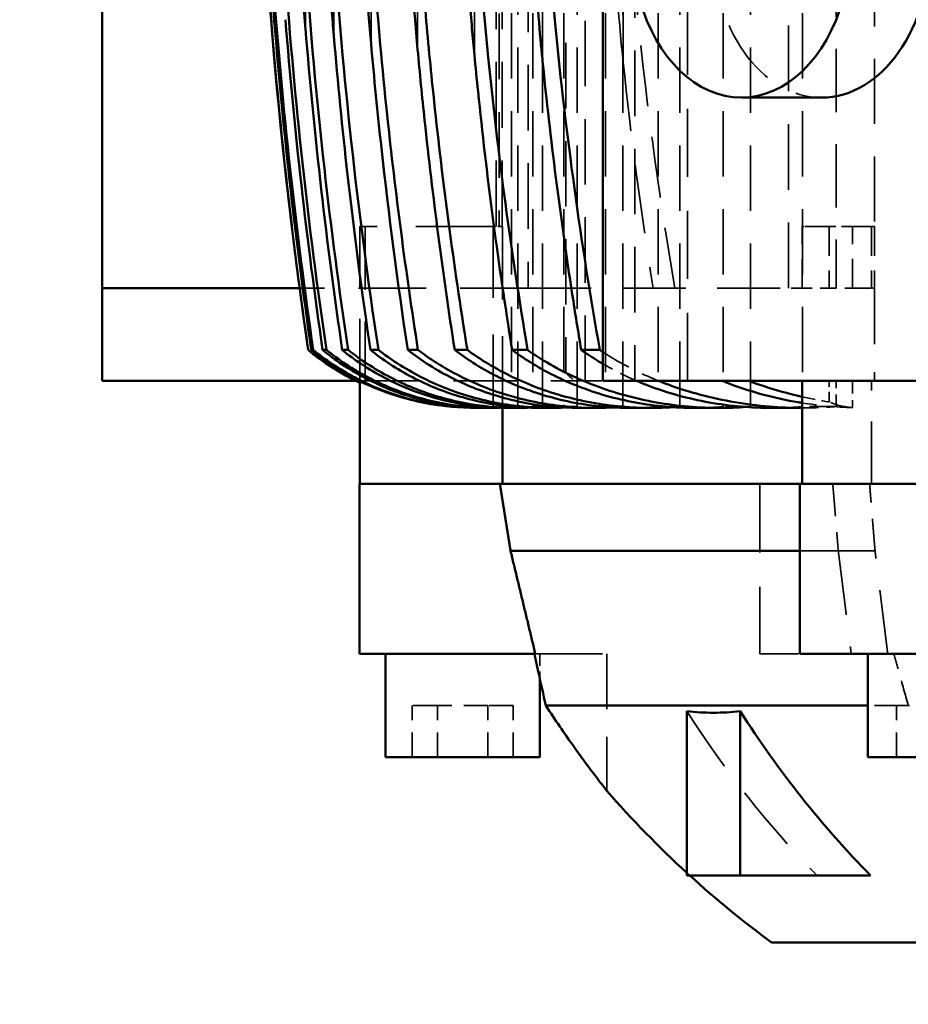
# Model space of a CAD drawing. Header units: millimetres. Extents: x -34725 to 178350, y -13707 to 126150.
# Tile 133 of 256: x 44800 to 44972, y 8165 to 8356. Entities that reach past the tile are written whole.
import ezdxf

# ---------------------------------------------------------------- set-up
doc = ezdxf.new("R2010")
doc.units = ezdxf.units.MM
doc.linetypes.add('DASHED', pattern=[0.75, 0.5, -0.25])
doc.layers.get('Defpoints').update_dxf_attribs({"linetype": 'CONTINUOUS'})
for name, color, linetype, lineweight in [('AM_0', 7, 'CONTINUOUS', 50), ('AM_5', 3, 'CONTINUOUS', 25), ('P-AM_0', 7, 'CONTINUOUS', 50), ('Sichtbar (ISO)', 7, 'CONTINUOUS', 50), ('Verdeckt (ISO)', 7, 'DASHED', 35)]:
    doc.layers.add(name, color=color, linetype=linetype, lineweight=lineweight)
doc.styles.get("Standard").update_dxf_attribs({"font": 'isocp.shx'})
doc.dimstyles.new('AM_ISO', dxfattribs={"dimtxt": 3.5, "dimasz": 2.5, "dimexe": 2, "dimexo": 1, "dimgap": 0.6, "dimtad": 1, "dimdsep": 46, "dimtxsty": 'Standard', "dimcen": 0, "dimclrd": 256, "dimclre": 256, "dimclrt": 2, "dimadec": 0, "dimazin": 2, "dimtp": 0.1, "dimtm": 0.1, "dimtfac": 0.71, "dimtmove": 0, "dimatfit": 3, "dimfxl": 1, "dimtfill": 1, "dimtfillclr": 256, "dimlwd": -1, "dimlwe": -1, "dimarcsym": 0})

# ---------------------------------------------------------------- blocks, each defined once
blk = doc.blocks.new('*D66')
at = {"layer": 'AM_5', "transparency": 16777216}
for p, q in [((42676.9, 5358.19), (42676.9, 9633.73)), ((49596.9, 4508.19), (49596.9, 9633.73)), ((43051.9, 9333.73), (49221.9, 9333.73))]:
    blk.add_line(p, q, dxfattribs=at)
for points in [[(43051.9, 9396.23), (43051.9, 9271.23), (42676.9, 9333.73)], [(49221.9, 9396.23), (49221.9, 9271.23), (49596.9, 9333.73)]]:
    blk.add_solid(points, dxfattribs=at)
at = {"layer": 'Defpoints', "color": 0, "transparency": 16777216}
for p in [(49596.9, 9333.73), (42676.9, 5208.19), (49596.9, 4358.19)]:
    blk.add_point(p, dxfattribs=at)
at = {"layer": 'AM_5', "color": 2, "transparency": 16777216, "insert": (47122.13, 9817.38), "char_height": 525, "attachment_point": 5, "bg_fill": 3, "box_fill_scale": 1.1, "bg_fill_color": 256, "bg_fill_true_color": 13158600, "bg_fill_transparency": 0}
blk.add_mtext('6920', dxfattribs=at)
blk = doc.blocks.new('A$C5cacc3fa')
at = {"layer": 'Sichtbar (ISO)'}
for p, q in [((-1438.33, -1978.79), (-1420.33, -1978.79)), ((-1438.33, -1978.79), (-1438.33, -2028.09)), ((-1420.33, -2017.12), (-1420.33, -1978.79)), ((-1420.33, -1978.79), (-1262.33, -1978.79)), ((-1432.33, -2018.8), (-1432.33, -2018.79)), ((-1432.33, -2019.78), (-1432.33, -2019.4)), ((-1432.33, -2022.35), (-1432.33, -2021.6)), ((-1432.33, -2026.55), (-1432.33, -2025.41)), ((-1491.33, -2030.27), (-1491.33, -2028.79)), ((-1458.33, -2028.79), (-1491.33, -2028.79)), ((-1458.33, -2028.79), (-1458.33, -2030.27)), ((-1458.33, -2028.84), (-1438.4, -2028.84)), ((-1491.33, -2030.27), (-1491.33, -2062.91)), ((-1458.33, -2030.27), (-1458.33, -2056.04)), ((-1432.33, -2032.44), (-1432.33, -2030.89)), ((-1511.33, -2033.79), (-1511.33, -2063.79)), ((-1491.33, -2033.79), (-1511.33, -2033.79)), ((-1432.33, -2040.12), (-1432.33, -2038.13)), ((-1432.33, -2049.71), (-1432.33, -2047.25)), ((-1443.57, -2051.49), (-1443.57, -2051.56)), ((-1443.57, -2053.31), (-1443.57, -2054.47)), ((-1458.33, -2114.3), (-1458.33, -2056.04)), ((-1471.33, -2114.3), (-1471.33, -2058.1)), ((-1443.56, -2056.54), (-1458.33, -2056.54)), ((-1443.57, -2057.43), (-1443.57, -2059.2)), ((-1432.33, -2061.4), (-1432.33, -2058.4)), ((-1496.13, -2063.79), (-1511.33, -2063.79)), ((-1443.57, -2063.39), (-1443.57, -2065.83)), ((-1501.33, -2127.52), (-1501.33, -2064.92)), ((-1443.57, -2071.32), (-1443.57, -2074.48)), ((-1432.33, -2075.43), (-1432.33, -2071.82)), ((-1438.33, -2076.05), (-1364.33, -2076.05)), ((-1438.33, -2160.9), (-1438.33, -2076.05)), ((-1443.57, -2081.38), (-1443.57, -2085.36)), ((-1502.43, -2092.33), (-1534.33, -2092.33)), ((-1534.33, -2092.33), (-1534.33, -2102.71)), ((-1443.57, -2093.79), (-1443.57, -2098.73)), ((-1534.33, -2102.71), (-1502.43, -2102.71)), ((-1534.33, -2102.71), (-1534.33, -2128.02)), ((-1383.33, -2102.92), (-1383.33, -2118.47)), ((-1547.33, -2628.79), (-1547.33, -2108.79)), ((-1443.57, -2108.87), (-1443.57, -2114.73)), ((-1491.33, -2114.89), (-1491.33, -2114.3)), ((-1458.33, -2114.3), (-1491.33, -2114.3)), ((-1491.33, -2114.89), (-1491.33, -2149.63)), ((-1458.33, -2114.3), (-1458.33, -2114.89)), ((-1458.33, -2114.73), (-1438.33, -2114.73)), ((-1458.33, -2114.89), (-1458.33, -2149.63)), ((-1511.33, -2127.52), (-1511.33, -2157.52)), ((-1491.33, -2127.52), (-1511.33, -2127.52))]:
    blk.add_line(p, q, dxfattribs=at)
for centre, radius, start, end in [((-1288.7, -3008.42), 1000, 91.5544, 98.25773), ((-1393.57, -2050.38), 50, 140.8198, 154.4841), ((-1386.29, -2227.39), 200, 131.1471, 137.5218), ((-1386.29, -2227.39), 200, 137.7472, 143.6282)]:
    blk.add_arc(centre, radius, start, end, dxfattribs=at)
for centre, major_axis, ratio, start_param, end_param in [((-1288.8, -2980.53), (982.95, 4.2), 0.98801, 1.641102, 1.713109), ((-1288.7, -3008.13), (999.71, 0), 0.999383, 1.648532, 1.714962), ((-1289.91, -2932.56), (952.45, 17.64), 0.966525, 1.626013, 1.702964), ((-1288.94, -2989.47), (987.33, 12.82), 0.990744, 1.638312, 1.703667), ((-1291.57, -2934.59), (952.53, 39.52), 0.964607, 1.613087, 1.679), ((-1353.33, -2102.92), (-30, 0), 0.707107, 5.087813, 7.478559), ((-1386.15, -2248.2), (200.12, -0.54), 0.892867, 2.193251, 2.406947), ((-1353.33, -2118.47), (30, 0), 0.707107, 3.141593, 6.283185)]:
    blk.add_ellipse(centre, major_axis=major_axis, ratio=ratio, start_param=start_param, end_param=end_param, dxfattribs=at)
for points, knots in [([(-1364.27, -2011.29), (-1380.08, -2012.49), (-1396.02, -2014.08), (-1418.79, -2016.91), (-1425.56, -2017.82), (-1432.33, -2018.8)], [-74.617194, -74.617194, -74.617194, -74.617194, -70.066255, -70.066255, -68.147789, -68.147789, -68.147789, -68.147789]), ([(-1369.92, -2018.26), (-1368.9, -2018.17), (-1367.84, -2018.09), (-1358.66, -2017.37), (-1350.4, -2016.88), (-1333.99, -2016.11), (-1326.32, -2015.91), (-1319.42, -2015.79), (-1317.3, -2015.76), (-1315.83, -2015.76)], [-1.0136417, -1.0136417, -1.0136417, -1.0136417, -0.9658052, -0.9658052, -0.6113734, -0.6113734, -0.2037881, -0.2037881, -0.0771433, -0.0771433, -0.0771433, -0.0771433]), ([(-1432.33, -2019.78), (-1433.3, -2020.98), (-1434.24, -2022.25), (-1436.99, -2026.38), (-1438.56, -2029.39), (-1440.93, -2035.13), (-1441.95, -2038.39), (-1443.27, -2045.05), (-1443.57, -2048.45), (-1443.57, -2051.85), (-1443.57, -2052.14), (-1443.56, -2052.44)], [4.196418, 4.196418, 4.196418, 4.196418, 4.630586, 4.630586, 5.560686, 5.560686, 6.494833, 6.494833, 7.42898, 7.42898, 7.516145, 7.516145, 7.516145, 7.516145]), ([(-1438.9, -2029.88), (-1437.85, -2027.64), (-1436.59, -2025.37), (-1434.26, -2021.89), (-1433.31, -2020.62), (-1432.33, -2019.4)], [24.282173, 24.282173, 24.282173, 24.282173, 24.996442, 24.996442, 25.433476, 25.433476, 25.433476, 25.433476]), ([(-1432.33, -2018.8), (-1433.31, -2020.01), (-1434.26, -2021.29), (-1436.49, -2024.62), (-1437.68, -2026.74), (-1438.69, -2028.84)], [-25.44448, -25.44448, -25.44448, -25.44448, -25.007759, -25.007759, -24.339681, -24.339681, -24.339681, -24.339681]), ([(-1356.75, -2018.26), (-1370.07, -2019.2), (-1383.51, -2020.42), (-1408.75, -2023.25), (-1420.53, -2024.79), (-1432.33, -2026.55)], [237.697127, 237.697127, 237.697127, 237.697127, 241.52257, 241.52257, 244.844804, 244.844804, 244.844804, 244.844804]), ([(-1443.57, -2053.31), (-1443.57, -2050.21), (-1443.27, -2046.82), (-1441.95, -2040.18), (-1440.94, -2036.93), (-1438.57, -2031.21), (-1437, -2028.2), (-1434.25, -2024.08), (-1433.31, -2022.81), (-1432.33, -2021.6)], [22.274751, 22.274751, 22.274751, 22.274751, 23.206238, 23.206238, 24.137725, 24.137725, 25.066427, 25.066427, 25.501532, 25.501532, 25.501532, 25.501532]), ([(-1371.45, -2023.78), (-1370.55, -2023.7), (-1369.65, -2023.63), (-1361.64, -2022.98), (-1354.18, -2022.5), (-1335.46, -2021.58), (-1325.18, -2021.35), (-1318.09, -2021.29), (-1316.92, -2021.28), (-1315.83, -2021.28)], [-1.340297, -1.340297, -1.340297, -1.340297, -1.290904, -1.290904, -0.894842, -0.894842, -0.246059, -0.246059, -0.145107, -0.145107, -0.145107, -0.145107]), ([(-1432.33, -2022.35), (-1433.29, -2023.55), (-1434.21, -2024.8), (-1436.95, -2028.95), (-1438.53, -2031.99), (-1440.91, -2037.8), (-1441.94, -2041.11), (-1443.26, -2047.87), (-1443.57, -2051.32), (-1443.57, -2054.96), (-1443.56, -2055.45), (-1443.55, -2055.95)], [4.205509, 4.205509, 4.205509, 4.205509, 4.63477, 4.63477, 5.57215, 5.57215, 6.520244, 6.520244, 7.468338, 7.468338, 7.614362, 7.614362, 7.614362, 7.614362]), ([(-1353.71, -2023.78), (-1366.34, -2024.64), (-1379.08, -2025.76), (-1405.31, -2028.62), (-1418.81, -2030.38), (-1432.33, -2032.44)], [230.88052, 230.88052, 230.88052, 230.88052, 234.503752, 234.503752, 238.304136, 238.304136, 238.304136, 238.304136]), ([(-1432.33, -2030.89), (-1420.97, -2029.2), (-1409.62, -2027.72), (-1389.33, -2025.42), (-1380.37, -2024.54), (-1371.45, -2023.78)], [63.741849, 63.741849, 63.741849, 63.741849, 66.94343, 66.94343, 69.489491, 69.489491, 69.489491, 69.489491]), ([(-1443.57, -2057.43), (-1443.57, -2054.28), (-1443.26, -2050.85), (-1441.94, -2044.12), (-1440.92, -2040.83), (-1438.54, -2035.04), (-1436.96, -2032.01), (-1434.22, -2027.87), (-1433.29, -2026.61), (-1432.33, -2025.41)], [22.399973, 22.399973, 22.399973, 22.399973, 23.343631, 23.343631, 24.28729, 24.28729, 25.222363, 25.222363, 25.653184, 25.653184, 25.653184, 25.653184]), ([(-1432.33, -2026.55), (-1433.26, -2027.73), (-1434.16, -2028.98), (-1436.89, -2033.14), (-1438.47, -2036.22), (-1440.88, -2042.14), (-1441.92, -2045.53), (-1443.26, -2052.44), (-1443.57, -2055.97), (-1443.57, -2059.89), (-1443.56, -2060.59), (-1443.53, -2061.3)], [4.219362, 4.219362, 4.219362, 4.219362, 4.641111, 4.641111, 5.589496, 5.589496, 6.55893, 6.55893, 7.528365, 7.528365, 7.734985, 7.734985, 7.734985, 7.734985]), ([(-1372.82, -2031), (-1371.04, -2030.85), (-1369.14, -2030.69), (-1359.63, -2029.95), (-1351.8, -2029.49), (-1332.42, -2028.66), (-1321.92, -2028.51), (-1316.07, -2028.5), (-1315.95, -2028.5), (-1315.83, -2028.5)], [-1.0815284, -1.0815284, -1.0815284, -1.0815284, -0.9999173, -0.9999173, -0.696777, -0.696777, -0.2151823, -0.2151823, -0.2050006, -0.2050006, -0.2050006, -0.2050006]), ([(-1443.57, -2063.39), (-1443.57, -2060.18), (-1443.26, -2056.68), (-1441.92, -2049.81), (-1440.89, -2046.44), (-1438.49, -2040.56), (-1436.91, -2037.49), (-1434.18, -2033.33), (-1433.27, -2032.08), (-1432.33, -2030.89)], [22.602771, 22.602771, 22.602771, 22.602771, 23.566002, 23.566002, 24.529234, 24.529234, 25.474437, 25.474437, 25.89837, 25.89837, 25.89837, 25.89837]), ([(-1439.41, -2031.06), (-1439.47, -2031.21), (-1439.53, -2031.35), (-1440.84, -2034.48), (-1441.89, -2037.86), (-1443.26, -2044.76), (-1443.57, -2048.27), (-1443.57, -2051.49)], [5.566642, 5.566642, 5.566642, 5.566642, 5.614892, 5.614892, 6.616114, 6.616114, 7.617336, 7.617336, 7.617336, 7.617336]), ([(-1438.9, -2029.88), (-1438.99, -2030.1), (-1439.1, -2030.35), (-1439.28, -2030.76), (-1439.35, -2030.91), (-1439.41, -2031.06)], [-0.735309, -0.735309, -0.735309, -0.735309, -0.642451, -0.642451, -0.5907272, -0.5907272, -0.5907272, -0.5907272]), ([(-1432.33, -2038.13), (-1419.22, -2036.15), (-1406.13, -2034.44), (-1386.32, -2032.27), (-1379.56, -2031.6), (-1372.82, -2031)], [61.621258, 61.621258, 61.621258, 61.621258, 65.30761, 65.30761, 67.227725, 67.227725, 67.227725, 67.227725]), ([(-1432.33, -2032.44), (-1433.23, -2033.61), (-1434.1, -2034.83), (-1436.81, -2039.02), (-1438.4, -2042.16), (-1440.84, -2048.23), (-1441.89, -2051.73), (-1443.26, -2058.86), (-1443.57, -2062.5), (-1443.57, -2066.73), (-1443.55, -2067.65), (-1443.5, -2068.59)], [4.238652, 4.238652, 4.238652, 4.238652, 4.649874, 4.649874, 5.613404, 5.613404, 6.612745, 6.612745, 7.612086, 7.612086, 7.882198, 7.882198, 7.882198, 7.882198]), ([(-1359.71, -2031.67), (-1368.63, -2032.36), (-1377.6, -2033.17), (-1401.78, -2035.73), (-1417.05, -2037.73), (-1432.33, -2040.12)], [223.938364, 223.938364, 223.938364, 223.938364, 226.485386, 226.485386, 230.774976, 230.774976, 230.774976, 230.774976]), ([(-1443.57, -2071.32), (-1443.57, -2068.02), (-1443.26, -2064.41), (-1441.9, -2057.34), (-1440.85, -2053.87), (-1438.42, -2047.84), (-1436.83, -2044.72), (-1434.11, -2040.53), (-1433.24, -2039.31), (-1432.33, -2038.13)], [22.897914, 22.897914, 22.897914, 22.897914, 23.889318, 23.889318, 24.880723, 24.880723, 25.840265, 25.840265, 26.254281, 26.254281, 26.254281, 26.254281]), ([(-1432.33, -2040.12), (-1433.19, -2041.26), (-1434.01, -2042.44), (-1436.7, -2046.68), (-1438.3, -2049.89), (-1440.79, -2056.16), (-1441.86, -2059.8), (-1443.25, -2067.23), (-1443.57, -2071.02), (-1443.57, -2075.61), (-1443.54, -2076.77), (-1443.47, -2077.95)], [4.264414, 4.264414, 4.264414, 4.264414, 4.661448, 4.661448, 5.64489, 5.64489, 6.684539, 6.684539, 7.724188, 7.724188, 8.062145, 8.062145, 8.062145, 8.062145]), ([(-1432.33, -2047.25), (-1417.43, -2044.93), (-1402.54, -2042.99), (-1383.16, -2040.92), (-1378.58, -2040.47), (-1374.01, -2040.05)], [59.151582, 59.151582, 59.151582, 59.151582, 63.335936, 63.335936, 64.63375, 64.63375, 64.63375, 64.63375]), ([(-1374.01, -2040.05), (-1371.85, -2039.85), (-1369.64, -2039.66), (-1366.39, -2039.41), (-1365.32, -2039.33), (-1364.24, -2039.25)], [-1.3020895, -1.3020895, -1.3020895, -1.3020895, -1.1988831, -1.1988831, -1.1488049, -1.1488049, -1.1488049, -1.1488049]), ([(-1364.33, -2041.37), (-1369.92, -2041.84), (-1375.54, -2042.37), (-1396.96, -2044.57), (-1412.88, -2046.64), (-1429.97, -2049.33), (-1431.15, -2049.52), (-1432.33, -2049.71)], [215.923106, 215.923106, 215.923106, 215.923106, 217.514175, 217.514175, 221.977769, 221.977769, 222.307855, 222.307855, 222.307855, 222.307855]), ([(-1443.57, -2081.38), (-1443.57, -2077.95), (-1443.25, -2074.2), (-1441.87, -2066.84), (-1440.8, -2063.23), (-1438.33, -2057.01), (-1436.73, -2053.81), (-1434.03, -2049.59), (-1433.2, -2048.39), (-1432.33, -2047.25)], [23.309682, 23.309682, 23.309682, 23.309682, 24.339758, 24.339758, 25.369834, 25.369834, 26.348598, 26.348598, 26.749001, 26.749001, 26.749001, 26.749001]), ([(-1432.33, -2049.71), (-1433.13, -2050.81), (-1433.9, -2051.95), (-1436.56, -2056.23), (-1438.18, -2059.55), (-1440.06, -2064.38), (-1440.67, -2066.18), (-1441.73, -2069.93), (-1442.18, -2071.87), (-1443.25, -2077.73), (-1443.57, -2081.72), (-1443.57, -2086.73), (-1443.53, -2088.15), (-1443.43, -2089.6)], [4.298208, 4.298208, 4.298208, 4.298208, 4.676387, 4.676387, 5.685424, 5.685424, 6.232023, 6.232023, 6.778623, 6.778623, 7.871822, 7.871822, 8.283934, 8.283934, 8.283934, 8.283934]), ([(-1432.33, -2058.4), (-1431.66, -2058.3), (-1430.99, -2058.19), (-1414.23, -2055.53), (-1398.15, -2053.44), (-1379.79, -2051.54), (-1377.41, -2051.3), (-1375.02, -2051.07)], [56.34392, 56.34392, 56.34392, 56.34392, 56.531301, 56.531301, 61.043943, 61.043943, 61.719161, 61.719161, 61.719161, 61.719161]), ([(-1364.33, -2052.72), (-1368.05, -2053.04), (-1371.78, -2053.39), (-1394.34, -2055.66), (-1413.35, -2058.21), (-1432.33, -2061.4)], [206.439029, 206.439029, 206.439029, 206.439029, 207.494249, 207.494249, 212.811399, 212.811399, 212.811399, 212.811399]), ([(-1443.57, -2093.79), (-1443.57, -2090.18), (-1443.25, -2086.24), (-1442.18, -2080.43), (-1441.74, -2078.52), (-1440.68, -2074.81), (-1440.07, -2073.02), (-1438.2, -2068.23), (-1436.59, -2064.93), (-1433.92, -2060.66), (-1433.14, -2059.51), (-1432.33, -2058.4)], [23.878336, 23.878336, 23.878336, 23.878336, 24.96056, 24.96056, 25.501671, 25.501671, 26.042783, 26.042783, 27.046653, 27.046653, 27.428696, 27.428696, 27.428696, 27.428696]), ([(-1432.33, -2061.4), (-1433.06, -2062.44), (-1433.76, -2063.51), (-1436.39, -2067.85), (-1438.02, -2071.29), (-1439.94, -2076.35), (-1440.57, -2078.28), (-1441.67, -2082.28), (-1442.14, -2084.35), (-1443.24, -2090.6), (-1443.57, -2094.85), (-1443.57, -2100.38), (-1443.51, -2102.09), (-1443.39, -2103.84)], [4.342403, 4.342403, 4.342403, 4.342403, 4.69547, 4.69547, 5.737113, 5.737113, 6.31935, 6.31935, 6.901588, 6.901588, 8.066062, 8.066062, 8.561456, 8.561456, 8.561456, 8.561456]), ([(-1491.33, -2062.74), (-1492.53, -2063), (-1493.73, -2063.26), (-1497.06, -2063.99), (-1499.2, -2064.46), (-1501.33, -2064.92)], [3.0150004, 3.0150004, 3.0150004, 3.0150004, 3.3549461, 3.3549461, 3.9628977, 3.9628977, 3.9628977, 3.9628977]), ([(-1375.85, -2064.28), (-1373.46, -2064.03), (-1370.72, -2063.78), (-1366.54, -2063.46), (-1365.44, -2063.38), (-1364.33, -2063.3)], [-15.9446797, -15.9446797, -15.9446797, -15.9446797, -15.7257112, -15.7257112, -15.6490765, -15.6490765, -15.6490765, -15.6490765]), ([(-1501.33, -2064.92), (-1504.15, -2066.78), (-1506.79, -2068.59), (-1511.17, -2071.71), (-1512.99, -2073.05), (-1515.61, -2075.02), (-1516.52, -2075.73), (-1517.49, -2076.48), (-1517.74, -2076.67), (-1517.87, -2076.78), (-1517.89, -2076.79), (-1517.89, -2076.79)], [-76.122252, -76.122252, -76.122252, -76.122252, -73.81835, -73.81835, -71.778538, -71.778538, -70.113111, -70.113111, -69.048394, -69.048394, -68.664743, -68.664743, -68.664743, -68.664743]), ([(-1432.33, -2071.82), (-1428.73, -2071.22), (-1425.13, -2070.64), (-1406.43, -2067.76), (-1391.34, -2065.84), (-1376.19, -2064.31), (-1376.02, -2064.3), (-1375.85, -2064.28)], [53.159527, 53.159527, 53.159527, 53.159527, 54.167682, 54.167682, 58.398234, 58.398234, 58.446362, 58.446362, 58.446362, 58.446362]), ([(-1364.33, -2066.31), (-1366.08, -2066.47), (-1367.83, -2066.64), (-1390.36, -2068.85), (-1411.39, -2071.72), (-1432.33, -2075.43)], [195.79719, 195.79719, 195.79719, 195.79719, 196.292331, 196.292331, 202.158037, 202.158037, 202.158037, 202.158037]), ([(-1435.04, -2076.05), (-1434.85, -2075.72), (-1434.66, -2075.39), (-1433.78, -2073.96), (-1433.07, -2072.87), (-1432.33, -2071.82)], [27.9111971, 27.9111971, 27.9111971, 27.9111971, 28.0155762, 28.0155762, 28.3728142, 28.3728142, 28.3728142, 28.3728142]), ([(-1443.57, -2108.87), (-1443.57, -2105.03), (-1443.24, -2100.83), (-1442.14, -2094.64), (-1441.68, -2092.6), (-1440.59, -2088.64), (-1439.96, -2086.73), (-1438.98, -2084.17), (-1438.67, -2083.39), (-1438.33, -2082.6)], [24.673973, 24.673973, 24.673973, 24.673973, 25.826605, 25.826605, 26.402922, 26.402922, 26.979238, 26.979238, 27.226212, 27.226212, 27.226212, 27.226212]), ([(-1438.33, -2086.86), (-1438.59, -2087.5), (-1438.83, -2088.13), (-1439.78, -2090.73), (-1440.45, -2092.82), (-1441.6, -2097.16), (-1442.09, -2099.41), (-1443.22, -2106.1), (-1443.56, -2110.6), (-1443.57, -2114.73)], [5.603313, 5.603313, 5.603313, 5.603313, 5.802993, 5.802993, 6.433423, 6.433423, 7.063854, 7.063854, 8.298411, 8.298411, 8.298411, 8.298411]), ([(-1502.43, -2092.33), (-1502.64, -2094.1), (-1502.74, -2095.83), (-1502.74, -2097.52), (-1502.74, -2099.21), (-1502.64, -2100.95), (-1502.43, -2102.71)], [-1.122726, -1.122726, -1.122726, -1.122726, 0, 0, 0, 1.122726, 1.122726, 1.122726, 1.122726]), ([(-1442.6, -2114.73), (-1442.56, -2114.46), (-1442.52, -2114.2), (-1442.09, -2111.69), (-1441.61, -2109.47), (-1440.46, -2105.17), (-1439.8, -2103.1), (-1438.84, -2100.5), (-1438.59, -2099.86), (-1438.33, -2099.2)], [27.005814, 27.005814, 27.005814, 27.005814, 27.079565, 27.079565, 27.70425, 27.70425, 28.328935, 28.328935, 28.533758, 28.533758, 28.533758, 28.533758]), ([(-1438.33, -2104.38), (-1438.49, -2104.82), (-1438.65, -2105.26), (-1439.58, -2107.88), (-1440.29, -2110.21), (-1441.08, -2113.31), (-1441.25, -2114.02), (-1441.41, -2114.73)], [5.749916, 5.749916, 5.749916, 5.749916, 5.887451, 5.887451, 6.585133, 6.585133, 6.787308, 6.787308, 6.787308, 6.787308])]:
    blk.add_open_spline(points, degree=3, knots=knots, dxfattribs=at)
for points in [[(-1375.02, -2051.07), (-1371.75, -2050.75), (-1368.16, -2050.45), (-1364.33, -2050.18)], [(-1432.33, -2075.43), (-1432.47, -2075.63), (-1432.6, -2075.84), (-1432.74, -2076.05)]]:
    blk.add_open_spline(points, degree=3, dxfattribs=at)
for points, weights in [([(-1458.33, -2056.04), (-1464.85, -2057.08), (-1471.33, -2058.1)], [1, 1.00000581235, 1]), ([(-1471.33, -2058.1), (-1481.42, -2060.53), (-1491.33, -2062.91)], [1, 1.0000324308, 1])]:
    blk.add_rational_spline(points, weights, degree=2, dxfattribs=at)
at = {"layer": 'Verdeckt (ISO)', "ltscale": 26.38662}
blk.add_line((-1420.33, -2061.52), (-1420.33, -2017.12), dxfattribs=at)
at = {"layer": 'Verdeckt (ISO)', "ltscale": 12.544397}
blk.add_line((-1369.92, -2018.26), (-1356.75, -2018.26), dxfattribs=at)
at = {"layer": 'Verdeckt (ISO)', "ltscale": 21.457211}
blk.add_line((-1371.45, -2023.78), (-1353.71, -2023.78), dxfattribs=at)
at = {"layer": 'Verdeckt (ISO)', "ltscale": 24.244341}
blk.add_line((-1438.4, -2028.84), (-1408.33, -2028.84), dxfattribs=at)
at = {"layer": 'Verdeckt (ISO)', "ltscale": 25.237089}
blk.add_line((-1438.33, -2028.09), (-1438.33, -2070.55), dxfattribs=at)
at = {"layer": 'Verdeckt (ISO)', "ltscale": 2.453624}
blk.add_line((-1408.33, -2028.84), (-1408.33, -2029.88), dxfattribs=at)
at = {"layer": 'Verdeckt (ISO)', "ltscale": 24.646877}
blk.add_line((-1408.33, -2029.88), (-1438.9, -2029.88), dxfattribs=at)
at = {"layer": 'Verdeckt (ISO)', "ltscale": 30.0268}
blk.add_line((-1408.33, -2054.69), (-1408.33, -2029.88), dxfattribs=at)
at = {"layer": 'Verdeckt (ISO)', "ltscale": 27.190226}
blk.add_line((-1372.82, -2031), (-1350.33, -2031), dxfattribs=at)
at = {"layer": 'Verdeckt (ISO)', "ltscale": 9.523383}
for p, q in [((-1511.33, -2038.97), (-1501.33, -2038.97)), ((-1511.33, -2043.88), (-1501.33, -2043.88)), ((-1511.33, -2053.7), (-1501.33, -2053.7)), ((-1511.33, -2058.6), (-1501.33, -2058.6)), ((-1511.33, -2133.03), (-1501.33, -2133.03))]:
    blk.add_line(p, q, dxfattribs=at)
at = {"layer": 'Verdeckt (ISO)', "ltscale": 9.347156}
for p, q in [((-1501.33, -2043.88), (-1501.33, -2038.97)), ((-1501.33, -2053.7), (-1501.33, -2043.88)), ((-1501.33, -2058.6), (-1501.33, -2053.7)), ((-1501.33, -2135.58), (-1501.33, -2133.03))]:
    blk.add_line(p, q, dxfattribs=at)
at = {"layer": 'Verdeckt (ISO)', "ltscale": 22.144855}
blk.add_line((-1374.01, -2040.05), (-1346.54, -2040.05), dxfattribs=at)
at = {"layer": 'Verdeckt (ISO)', "ltscale": 26.441158}
blk.add_line((-1375.02, -2051.07), (-1342.23, -2051.07), dxfattribs=at)
at = {"layer": 'Verdeckt (ISO)', "ltscale": 28.338135}
blk.add_line((-1443.47, -2054.69), (-1408.33, -2054.69), dxfattribs=at)
at = {"layer": 'Verdeckt (ISO)', "ltscale": 1.829926}
blk.add_line((-1408.33, -2056.54), (-1408.33, -2054.69), dxfattribs=at)
at = {"layer": 'Verdeckt (ISO)', "ltscale": 25.518749}
for p, q in [((-1408.33, -2055.32), (-448.33, -2055.32)), ((-448.33, -2055.89), (-1408.33, -2055.89)), ((-1408.33, -2056.5), (-448.33, -2056.5))]:
    blk.add_line(p, q, dxfattribs=at)
at = {"layer": 'Verdeckt (ISO)', "ltscale": 28.410173}
blk.add_line((-1408.33, -2056.54), (-1443.56, -2056.54), dxfattribs=at)
at = {"layer": 'Verdeckt (ISO)', "ltscale": 7.829767}
blk.add_line((-1443.33, -2059.48), (-1443.33, -2058.25), dxfattribs=at)
at = {"layer": 'Verdeckt (ISO)', "ltscale": 25.349762}
for p, q in [((-416.33, -2058.25), (-1443.33, -2058.25)), ((-1443.33, -2059.48), (-416.33, -2059.48)), ((-416.33, -2062.41), (-1443.33, -2062.41)), ((-1443.33, -2064.3), (-416.33, -2064.3)), ((-416.33, -2068.46), (-1443.33, -2068.46)), ((-1443.33, -2071.05), (-416.33, -2071.05)), ((-416.33, -2076.52), (-1443.33, -2076.52)), ((-1443.33, -2079.88), (-416.33, -2079.88)), ((-416.33, -2086.74), (-1443.33, -2086.74)), ((-1443.33, -2090.99), (-416.33, -2090.99)), ((-416.33, -2099.37), (-1443.33, -2099.37)), ((-1443.33, -2104.67), (-416.33, -2104.67)), ((-416.33, -2114.77), (-1443.33, -2114.77))]:
    blk.add_line(p, q, dxfattribs=at)
at = {"layer": 'Verdeckt (ISO)', "ltscale": 25.479761}
for p, q in [((-1262.33, -2061.52), (-1420.33, -2061.52)), ((-1420.33, -2112.11), (-1262.33, -2112.11))]:
    blk.add_line(p, q, dxfattribs=at)
at = {"layer": 'Verdeckt (ISO)', "ltscale": 24.47864}
blk.add_line((-1420.33, -2061.52), (-1420.33, -2112.11), dxfattribs=at)
at = {"layer": 'Verdeckt (ISO)', "ltscale": 4.575207}
blk.add_line((-1491.33, -2063.79), (-1496.13, -2063.79), dxfattribs=at)
at = {"layer": 'Verdeckt (ISO)', "ltscale": 26.043617}
blk.add_line((-1491.33, -2062.91), (-1491.33, -2076.79), dxfattribs=at)
at = {"layer": 'Verdeckt (ISO)', "ltscale": 7.986618}
blk.add_line((-1443.33, -2064.3), (-1443.33, -2062.41), dxfattribs=at)
at = {"layer": 'Verdeckt (ISO)', "ltscale": 23.357166}
blk.add_line((-1375.85, -2064.28), (-1337.23, -2064.28), dxfattribs=at)
at = {"layer": 'Verdeckt (ISO)', "ltscale": 8.220131}
blk.add_line((-1443.33, -2071.05), (-1443.33, -2068.46), dxfattribs=at)
at = {"layer": 'Verdeckt (ISO)', "ltscale": 25.3717}
blk.add_line((-440.33, -2068.83), (-1436.75, -2068.83), dxfattribs=at)
at = {"layer": 'Verdeckt (ISO)', "ltscale": 3.310283}
blk.add_line((-1438.33, -2070.55), (-1438.33, -2072.25), dxfattribs=at)
at = {"layer": 'Verdeckt (ISO)', "ltscale": 0.336796}
blk.add_line((-1438.33, -2072.25), (-1438.33, -2072.6), dxfattribs=at)
at = {"layer": 'Verdeckt (ISO)', "ltscale": 25.411861}
for p, q in [((-1438.33, -2072.6), (-440.33, -2072.6)), ((-440.33, -2082.21), (-1438.33, -2082.21))]:
    blk.add_line(p, q, dxfattribs=at)
at = {"layer": 'Verdeckt (ISO)', "ltscale": 6.451861}
blk.add_line((-1438.33, -2072.6), (-1438.33, -2076.05), dxfattribs=at)
at = {"layer": 'Verdeckt (ISO)', "ltscale": 21.417301}
blk.add_line((-1491.33, -2076.79), (-1517.89, -2076.79), dxfattribs=at)
at = {"layer": 'Verdeckt (ISO)', "ltscale": 8.547176}
blk.add_line((-1443.33, -2079.88), (-1443.33, -2076.52), dxfattribs=at)
at = {"layer": 'Verdeckt (ISO)', "ltscale": 27.351952}
blk.add_line((-1376.47, -2079.97), (-1331.25, -2079.97), dxfattribs=at)
at = {"layer": 'Verdeckt (ISO)', "ltscale": 8.994848}
blk.add_line((-1443.33, -2090.99), (-1443.33, -2086.74), dxfattribs=at)
at = {"layer": 'Verdeckt (ISO)', "ltscale": 26.388706}
blk.add_line((-1438.33, -2092.45), (-1318.33, -2092.45), dxfattribs=at)
at = {"layer": 'Verdeckt (ISO)', "ltscale": 9.607464}
blk.add_line((-1443.33, -2104.67), (-1443.33, -2099.37), dxfattribs=at)
at = {"layer": 'Verdeckt (ISO)', "ltscale": 0.997197}
blk.add_line((-1491.33, -2106.79), (-1491.33, -2106.53), dxfattribs=at)
at = {"layer": 'Verdeckt (ISO)', "ltscale": 26.608612}
blk.add_line((-1458.33, -2106.53), (-1491.33, -2106.53), dxfattribs=at)
at = {"layer": 'Verdeckt (ISO)', "ltscale": 14.414419}
blk.add_line((-1491.33, -2106.79), (-1491.33, -2114.3), dxfattribs=at)
at = {"layer": 'Verdeckt (ISO)', "ltscale": 4.352851}
blk.add_line((-1420.33, -2114.77), (-1420.33, -2112.11), dxfattribs=at)
at = {"layer": 'Verdeckt (ISO)', "ltscale": 28.947098}
blk.add_line((-1471.33, -2128.89), (-1471.33, -2114.3), dxfattribs=at)
at = {"layer": 'Verdeckt (ISO)', "ltscale": 0.415651}
blk.add_line((-1443.57, -2114.73), (-1443.57, -2114.99), dxfattribs=at)
at = {"layer": 'Verdeckt (ISO)', "ltscale": 10.461018}
blk.add_line((-1443.33, -2121.36), (-1443.33, -2114.77), dxfattribs=at)
at = {"layer": 'Verdeckt (ISO)', "ltscale": 11.42808}
for p, q in [((-1420.33, -2114.73), (-1408.33, -2114.73)), ((-1408.33, -2119.99), (-1420.33, -2119.99)), ((-1420.33, -2124.53), (-1408.33, -2124.53)), ((-1408.33, -2128.19), (-1420.33, -2128.19)), ((-1408.33, -2128.79), (-1420.33, -2128.79))]:
    blk.add_line(p, q, dxfattribs=at)
at = {"layer": 'Verdeckt (ISO)', "ltscale": 6.281634}
blk.add_line((-1420.33, -2121.36), (-1420.33, -2114.77), dxfattribs=at)
at = {"layer": 'Verdeckt (ISO)', "ltscale": 1.495845}
blk.add_line((-1408.33, -2114.73), (-1408.33, -2115.13), dxfattribs=at)
at = {"layer": 'Verdeckt (ISO)', "ltscale": 9.366663}
blk.add_line((-1408.33, -2119.99), (-1408.33, -2115.13), dxfattribs=at)
at = {"layer": 'Verdeckt (ISO)', "ltscale": 3.893191}
blk.add_line((-1442.42, -2119.99), (-1438.33, -2119.99), dxfattribs=at)
at = {"layer": 'Verdeckt (ISO)', "ltscale": 4.322646}
blk.add_line((-1408.33, -2124.53), (-1408.33, -2119.99), dxfattribs=at)
at = {"layer": 'Verdeckt (ISO)', "ltscale": 4.761642}
blk.add_line((-1443.33, -2121.36), (-1438.33, -2121.36), dxfattribs=at)
at = {"layer": 'Verdeckt (ISO)', "ltscale": 10.371531}
blk.add_line((-1420.33, -2128.19), (-1420.33, -2121.36), dxfattribs=at)
at = {"layer": 'Verdeckt (ISO)', "ltscale": 24.673439}
blk.add_line((-1318.33, -2121.36), (-1420.33, -2121.36), dxfattribs=at)
at = {"layer": 'Verdeckt (ISO)', "ltscale": 4.952243}
blk.add_line((-1438.33, -2124.53), (-1443.53, -2124.53), dxfattribs=at)
at = {"layer": 'Verdeckt (ISO)', "ltscale": 7.059769}
blk.add_line((-1408.33, -2128.19), (-1408.33, -2124.53), dxfattribs=at)
at = {"layer": 'Verdeckt (ISO)', "ltscale": 8.435425}
blk.add_line((-1501.33, -2133.03), (-1501.33, -2127.52), dxfattribs=at)
at = {"layer": 'Verdeckt (ISO)', "ltscale": 24.189648}
blk.add_line((-1458.33, -2128.19), (-1438.33, -2128.19), dxfattribs=at)
at = {"layer": 'Verdeckt (ISO)', "ltscale": 21.770681}
blk.add_line((-1420.33, -2128.79), (-1438.33, -2128.79), dxfattribs=at)
at = {"layer": 'Verdeckt (ISO)', "ltscale": 0.803168}
blk.add_line((-1420.33, -2128.79), (-1420.33, -2128.19), dxfattribs=at)
at = {"layer": 'Verdeckt (ISO)', "ltscale": 0.884297}
blk.add_line((-1408.33, -2128.79), (-1408.33, -2128.19), dxfattribs=at)
at = {"layer": 'Verdeckt (ISO)', "ltscale": 25.226345}
blk.add_line((-1262.33, -2128.79), (-1408.33, -2128.79), dxfattribs=at)
at = {"layer": 'Verdeckt (ISO)', "ltscale": 0.749319}
blk.add_arc((-1386.29, -2227.39), 200, 137.5218, 137.7472, dxfattribs=at)
at = {"layer": 'Verdeckt (ISO)', "ltscale": 25.861143}
blk.add_ellipse((-1386.15, -2237.82), major_axis=(200.12, -0.54), ratio=0.892867, start_param=2.193251, end_param=2.406948, dxfattribs=at)
at = {"layer": 'Verdeckt (ISO)', "ltscale": 25.331339}
blk.add_ellipse((-1353.33, -2118.47), major_axis=(-30, 0), ratio=0.707107, start_param=3.141593, end_param=6.283185, dxfattribs=at)
at = {"layer": 'Verdeckt (ISO)', "ltscale": 3.160558}
blk.add_open_spline([(-1443.57, -2051.49), (-1443.57, -2052.53), (-1443.54, -2053.6), (-1443.47, -2054.69)], degree=3, dxfattribs=at)
at = {"layer": 'Verdeckt (ISO)', "ltscale": 2.149997}
blk.add_open_spline([(-1443.56, -2052.44), (-1443.55, -2053.18), (-1443.52, -2053.93), (-1443.47, -2054.69)], degree=3, dxfattribs=at)
at = {"layer": 'Verdeckt (ISO)', "ltscale": 4.709399}
blk.add_open_spline([(-1443.33, -2058.25), (-1443.49, -2056.56), (-1443.57, -2054.9), (-1443.57, -2053.31)], degree=3, dxfattribs=at)
at = {"layer": 'Verdeckt (ISO)', "ltscale": 3.368264}
blk.add_open_spline([(-1443.55, -2055.95), (-1443.52, -2057.1), (-1443.44, -2058.29), (-1443.33, -2059.48)], degree=3, dxfattribs=at)
at = {"layer": 'Verdeckt (ISO)', "ltscale": 4.759384}
blk.add_open_spline([(-1443.33, -2062.41), (-1443.49, -2060.71), (-1443.57, -2059.03), (-1443.57, -2057.43)], degree=3, dxfattribs=at)
at = {"layer": 'Verdeckt (ISO)', "ltscale": 2.861729}
blk.add_open_spline([(-1443.53, -2061.3), (-1443.49, -2062.29), (-1443.42, -2063.29), (-1443.33, -2064.3)], degree=3, dxfattribs=at)
at = {"layer": 'Verdeckt (ISO)', "ltscale": 4.839762}
blk.add_open_spline([(-1443.33, -2068.46), (-1443.49, -2066.73), (-1443.57, -2065.02), (-1443.57, -2063.39)], degree=3, dxfattribs=at)
at = {"layer": 'Verdeckt (ISO)', "ltscale": 2.357694}
blk.add_open_spline([(-1443.5, -2068.59), (-1443.46, -2069.4), (-1443.4, -2070.22), (-1443.33, -2071.05)], degree=3, dxfattribs=at)
at = {"layer": 'Verdeckt (ISO)', "ltscale": 3.556545}
blk.add_open_spline([(-1436.75, -2068.83), (-1437.32, -2069.4), (-1437.85, -2069.98), (-1438.33, -2070.55)], degree=3, dxfattribs=at)
at = {"layer": 'Verdeckt (ISO)', "ltscale": 4.955474}
blk.add_open_spline([(-1443.33, -2076.52), (-1443.49, -2074.74), (-1443.57, -2072.99), (-1443.57, -2071.32)], degree=3, dxfattribs=at)
at = {"layer": 'Verdeckt (ISO)', "ltscale": 11.620402}
blk.add_open_spline([(-1432.74, -2076.05), (-1433.23, -2076.81), (-1433.71, -2077.58), (-1435.8, -2081.14), (-1437.19, -2084.05), (-1438.33, -2086.86)], degree=3, knots=[4.468886, 4.468886, 4.468886, 4.468886, 4.719777, 4.719777, 5.603313, 5.603313, 5.603313, 5.603313], dxfattribs=at)
at = {"layer": 'Verdeckt (ISO)', "ltscale": 6.989736}
blk.add_open_spline([(-1438.33, -2082.6), (-1437.39, -2080.42), (-1436.29, -2078.2), (-1435.04, -2076.05)], degree=3, dxfattribs=at)
at = {"layer": 'Verdeckt (ISO)', "ltscale": 1.84995}
blk.add_open_spline([(-1443.47, -2077.95), (-1443.43, -2078.59), (-1443.39, -2079.23), (-1443.33, -2079.88)], degree=3, dxfattribs=at)
at = {"layer": 'Verdeckt (ISO)', "ltscale": 22.724041}
blk.add_open_spline([(-1348.38, -2078.05), (-1353.31, -2078.25), (-1358.15, -2078.5), (-1368.33, -2079.17), (-1372.85, -2079.57), (-1376.47, -2079.97)], degree=3, knots=[-30.775399, -30.775399, -30.775399, -30.775399, -29.128289, -29.128289, -27.213559, -27.213559, -27.213559, -27.213559], dxfattribs=at)
at = {"layer": 'Verdeckt (ISO)', "ltscale": 26.75877}
blk.add_open_spline([(-1376.47, -2079.97), (-1391.03, -2081.51), (-1405.68, -2083.46), (-1420.33, -2085.81)], degree=3, dxfattribs=at)
at = {"layer": 'Verdeckt (ISO)', "ltscale": 5.114406}
blk.add_open_spline([(-1443.33, -2086.74), (-1443.49, -2084.91), (-1443.57, -2083.1), (-1443.57, -2081.38)], degree=3, dxfattribs=at)
at = {"layer": 'Verdeckt (ISO)', "ltscale": 23.793631}
blk.add_open_spline([(-1420.33, -2090), (-1401.29, -2086.73), (-1382.19, -2084.19), (-1362.82, -2082.33), (-1362.33, -2082.28), (-1361.84, -2082.24)], degree=3, knots=[-189.048106, -189.048106, -189.048106, -189.048106, -183.721082, -183.721082, -183.582782, -183.582782, -183.582782, -183.582782], dxfattribs=at)
at = {"layer": 'Verdeckt (ISO)', "ltscale": 1.331659}
blk.add_open_spline([(-1443.43, -2089.6), (-1443.4, -2090.06), (-1443.37, -2090.52), (-1443.33, -2090.99)], degree=3, dxfattribs=at)
at = {"layer": 'Verdeckt (ISO)', "ltscale": 5.32908}
blk.add_open_spline([(-1443.33, -2099.37), (-1443.49, -2097.46), (-1443.57, -2095.58), (-1443.57, -2093.79)], degree=3, dxfattribs=at)
at = {"layer": 'Verdeckt (ISO)', "ltscale": 0.794827}
blk.add_open_spline([(-1443.39, -2103.84), (-1443.37, -2104.11), (-1443.35, -2104.39), (-1443.33, -2104.67)], degree=3, dxfattribs=at)
at = {"layer": 'Verdeckt (ISO)', "ltscale": 5.61998}
blk.add_open_spline([(-1443.33, -2114.77), (-1443.49, -2112.75), (-1443.57, -2110.77), (-1443.57, -2108.87)], degree=3, dxfattribs=at)
at = {"layer": 'Verdeckt (ISO)', "ltscale": 6.321747}
blk.add_open_spline([(-1443.57, -2114.73), (-1443.57, -2114.82), (-1443.57, -2114.91), (-1443.57, -2117.04), (-1443.49, -2119.18), (-1443.33, -2121.36)], degree=3, knots=[8.2984109, 8.2984109, 8.2984109, 8.2984109, 8.3247146, 8.3247146, 8.9395232, 8.9395232, 8.9395232, 8.9395232], dxfattribs=at)
at = {"layer": 'Verdeckt (ISO)', "ltscale": 9.385623}
blk.add_open_spline([(-1443.53, -2124.53), (-1443.42, -2121.36), (-1443.13, -2118.03), (-1442.6, -2114.73)], degree=3, dxfattribs=at)
at = {"layer": 'Verdeckt (ISO)', "ltscale": 5.107971}
blk.add_open_spline([(-1441.41, -2114.73), (-1441.8, -2116.46), (-1442.13, -2118.22), (-1442.42, -2119.99)], degree=3, dxfattribs=at)
at = {"layer": 'Verdeckt (ISO)', "ltscale": 12.550978}
blk.add_rational_spline([(-1458.33, -2120.68), (-1464.85, -2121.22), (-1471.33, -2121.75)], [1, 1.00000598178, 1], degree=2, dxfattribs=at)
at = {"layer": 'Verdeckt (ISO)', "ltscale": 8.814016}
blk.add_open_spline([(-1443.53, -2124.53), (-1443.42, -2123.19), (-1443.11, -2121.77), (-1442.52, -2120.25), (-1442.47, -2120.12), (-1442.42, -2119.99)], degree=3, knots=[23.2152841, 23.2152841, 23.2152841, 23.2152841, 24.0029178, 24.0029178, 24.0768879, 24.0768879, 24.0768879, 24.0768879], dxfattribs=at)
at = {"layer": 'Verdeckt (ISO)', "ltscale": 24.952312}
blk.add_rational_spline([(-1471.33, -2121.75), (-1481.42, -2123.02), (-1491.33, -2124.26)], [1, 1.00003339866, 1], degree=2, dxfattribs=at)
at = {"layer": 'Verdeckt (ISO)', "ltscale": 24.930536}
blk.add_rational_spline([(-1491.33, -2131.36), (-1481.42, -2130.13), (-1471.33, -2128.89)], [1, 1.00003243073, 1], degree=2, dxfattribs=at)
at = {"layer": 'Verdeckt (ISO)', "ltscale": 12.546185}
blk.add_rational_spline([(-1471.33, -2128.89), (-1464.85, -2128.36), (-1458.33, -2127.83)], [1, 1.0000058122, 1], degree=2, dxfattribs=at)
at = {"layer": 'Verdeckt (ISO)', "ltscale": 9.893517}
blk.add_open_spline([(-1501.33, -2135.35), (-1499.2, -2134.74), (-1497.06, -2134.13), (-1493.73, -2133.2), (-1492.53, -2132.88), (-1491.33, -2132.55)], degree=3, knots=[2.7469945, 2.7469945, 2.7469945, 2.7469945, 3.3549461, 3.3549461, 3.6948918, 3.6948918, 3.6948918, 3.6948918], dxfattribs=at)
blk = doc.blocks.new('PP_DRIVE DETAIL TOP VIEW_klein_1')
at = {"layer": 'AM_0', "xscale": -1}
blk.add_blockref('A$C5cacc3fa', (-3251.33, -1161.21), dxfattribs=at)

msp = doc.modelspace()

# ---------------------------------------------------------------- dimensions: what is measured, and where the dimension line sits
at = {"layer": 'AM_5'}
dim = msp.add_linear_dim(base=(49596.896, 9333.725), p1=(42676.896, 5208.188), p2=(49596.896, 4358.188), dimstyle='AM_ISO', override={"dimscale": 150, "dimtmove": 2}, dxfattribs=at)
dim.commit()
dim.dimension.update_dxf_attribs({"geometry": '*D66', "text_midpoint": (47122.13, 9817.383), "dimtype": 160})

# ---------------------------------------------------------------- next in the draw order: block references
at = {"layer": 'P-AM_0', "xscale": -1, "rotation": 90}
msp.add_blockref('PP_DRIVE DETAIL TOP VIEW_klein_1', (41675.64, 6473.188), dxfattribs=at)

doc.saveas('drawing.dxf')
